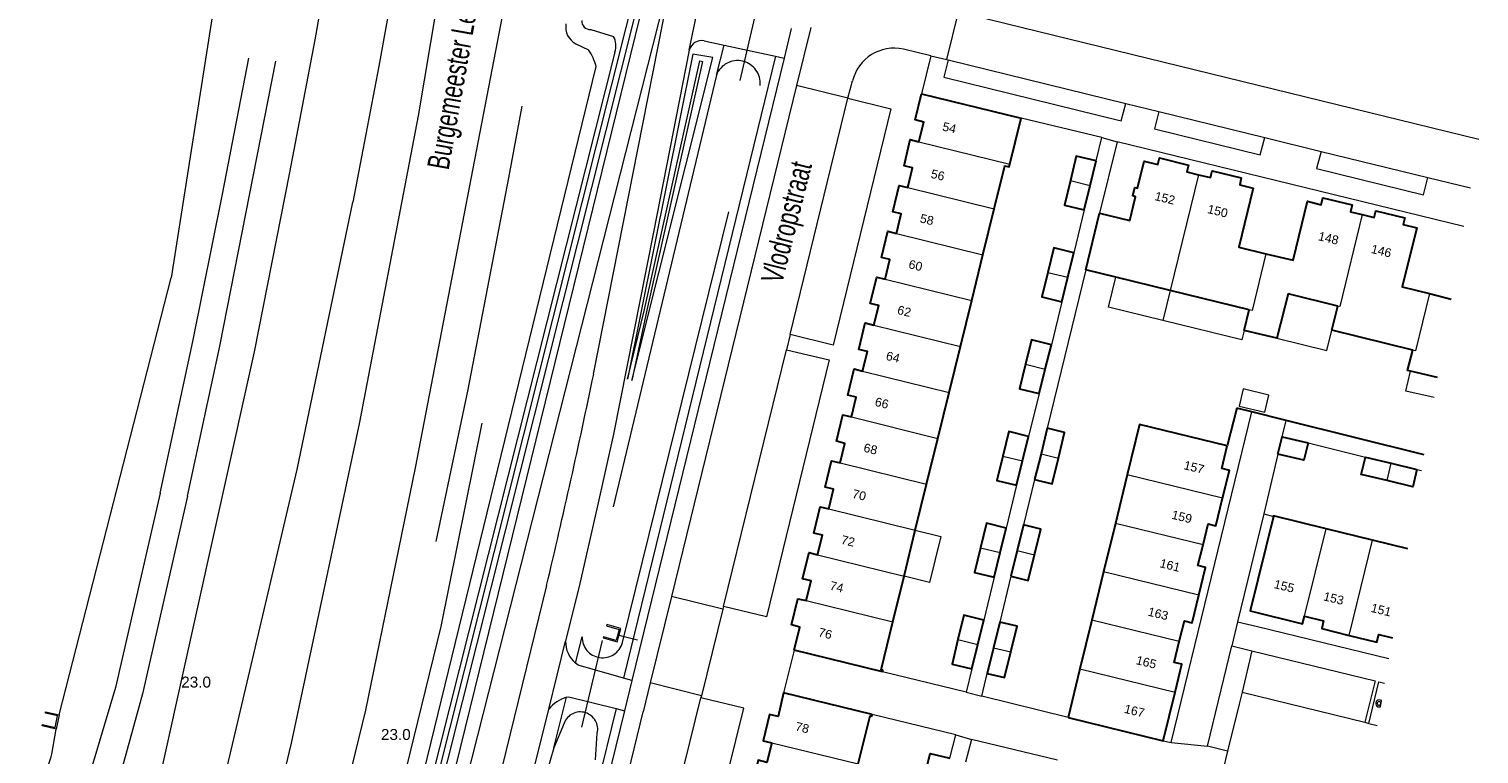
# Model space of a CAD drawing. Header units: metres. Extents: x 120324 to 133000, y 395500 to 402438.
# Tile 29 of 95: x 126036 to 126201, y 398092 to 398175. Entities that reach past the tile are written whole.
import ezdxf

# ---------------------------------------------------------------- set-up
doc = ezdxf.new("R2010")
doc.units = ezdxf.units.M
doc.linetypes.add('DGN2', pattern=[101.410184, 50.705092, -50.705092])
for name, color, linetype, lineweight, true_color in [('gg-afsc-erfafscheiding', 7, 'Continuous', 0, 0x00ff32), ('gg-afsc-hekwerk', 7, 'Continuous', 30, 0x00d228), ('gg-afsc-muur', 7, 'Continuous', 13, 0xffc800), ('gg-bbg-tussenscheiding', 7, 'Continuous', 0, 0x967800), ('gg-knt-BGT kruinlijn', 7, 'Continuous', 0, 0x787878), ('gg-kntw-bovenkant insteek waterloop', 7, 'Continuous', 0, 0xa0a0ff), ('gg-kntw-greppel-droge sloot', 7, 'DGN2', 0, 0x00c8ff), ('gg-kwrk-duiker nz buis', 7, 'DGN2', 0, 0x969696), ('gg-kwrk-kunstwerk', 7, 'Continuous', 0, 0xd2d2d2), ('gg-kwrk-uitstroombak niveau min 01', 7, 'Continuous', 0, 0x477c96), ('gt-grn-groengrens', 7, 'Continuous', 0, 0x96c800), ('gt-grn-weggrens', 7, 'Continuous', 0, 0x787878)]:
    doc.layers.add(name, color=color, linetype=linetype, lineweight=lineweight, true_color=true_color)
for name, color, linetype, lineweight in [('gg-anno-huisnummerreeks BGT', 7, 'Continuous', 13), ('gg-anno-openbare ruimte label', 7, 'Continuous', 13), ('gg-bbg-bijgebouw', 1, 'Continuous', 30), ('gg-bbg-gedigitaliseerde bijgebouw', 1, 'Continuous', 0), ('gg-bbg-hoofdgebouw', 1, 'Continuous', 30), ('gg-bbg-luifel en loopbrug', 1, 'DGN2', 0), ('gg-knt-bovenkant onderkant talud', 7, 'Continuous', 0), ('gg-knt-verharding', 7, 'Continuous', 0), ('gg-knt-verharding nz', 7, 'DGN2', 0), ('gt-anno-nummer hm paal', 7, 'Continuous', 0), ('gt-symb-boom', 3, 'Continuous', 0)]:
    doc.layers.add(name, color=color, linetype=linetype, lineweight=lineweight)
doc.styles.add('StyleArial', font='arial.ttf')

msp = doc.modelspace()

# ---------------------------------------------------------------- linework, layer by layer
at = {"layer": 'gg-afsc-erfafscheiding'}
for p, q in [((126156.54, 398147.3), (126152.16, 398129.22)), ((126181.93, 398127.52), (126188.48, 398125.91)), ((126194.36, 398124.48), (126194.87, 398124.36)), ((126150.71, 398123.35), (126149.44, 398118.16)), ((126148, 398112.29), (126146.73, 398107.06)), ((126144.7, 398098.59), (126145.3, 398101.2)), ((126154.53, 398096.17), (126144.7, 398098.59)), ((126143.51, 398093.65), (126142.83, 398091.07)), ((126153.34, 398091.28), (126143.51, 398093.65))]:
    msp.add_line(p, q, dxfattribs=at)
at = {"layer": 'gg-afsc-hekwerk'}
for p, q in [((126173.8, 398131.5), (126172.7, 398127.2)), ((126175.5, 398131.08), (126173.8, 398131.5)), ((126179.42, 398130.1), (126175.5, 398131.08)), ((126195.18, 398126.18), (126179.42, 398130.1))]:
    msp.add_line(p, q, dxfattribs=at)
at = {"layer": 'gg-afsc-muur'}
for p, q in [((126158.39, 398162.41), (126149.16, 398164.65)), ((126157.74, 398159.74), (126158.39, 398162.41)), ((126156.37, 398154.14), (126155.17, 398149.24)), ((126153.8, 398143.66), (126152.62, 398138.75)), ((126151.23, 398133.18), (126150.03, 398128.26)), ((126148.66, 398122.7), (126147.47, 398117.78)), ((126146.11, 398112.2), (126144.91, 398107.29)), ((126142.88, 398099.05), (126133.35, 398101.36)), ((126143.54, 398101.71), (126142.88, 398099.05)), ((126141.7, 398094.17), (126132.18, 398096.49)), ((126141.05, 398091.5), (126141.7, 398094.17))]:
    msp.add_line(p, q, dxfattribs=at)
at = {"layer": 'gg-bbg-bijgebouw'}
for p, q in [((126157.06, 398156.94), (126157.74, 398159.74)), ((126156.37, 398154.14), (126157.06, 398156.94)), ((126154.49, 398146.45), (126155.17, 398149.24)), ((126153.8, 398143.66), (126154.49, 398146.45)), ((126151.92, 398135.96), (126152.62, 398138.75)), ((126151.23, 398133.18), (126151.92, 398135.96)), ((126152.16, 398129.22), (126151.44, 398126.28)), ((126149.34, 398125.48), (126150.03, 398128.26)), ((126178.49, 398126.26), (126178.97, 398128.24)), ((126178.97, 398128.24), (126181.93, 398127.52)), ((126148.66, 398122.7), (126149.34, 398125.48)), ((126151.44, 398126.28), (126150.71, 398123.35)), ((126188.48, 398125.91), (126191.42, 398125.2)), ((126191.42, 398125.2), (126194.36, 398124.48)), ((126146.79, 398114.99), (126147.47, 398117.78)), ((126149.44, 398118.16), (126148.72, 398115.23)), ((126148.72, 398115.23), (126148, 398112.29)), ((126146.11, 398112.2), (126146.79, 398114.99)), ((126144.23, 398104.5), (126144.91, 398107.29)), ((126146.73, 398107.06), (126146.01, 398104.13)), ((126143.54, 398101.71), (126144.23, 398104.5)), ((126146.01, 398104.13), (126145.3, 398101.2))]:
    msp.add_line(p, q, dxfattribs=at)
at = {"layer": 'gg-bbg-bijgebouw', "flags": 128}
for points in [[(126157.74, 398159.74), (126155.47, 398160.3), (126154.79, 398157.5)], [(126154.79, 398157.5), (126154.12, 398154.7), (126156.37, 398154.14)], [(126155.17, 398149.24), (126152.9, 398149.8), (126152.22, 398147.01)], [(126152.22, 398147.01), (126151.54, 398144.22), (126153.8, 398143.66)], [(126152.62, 398138.75), (126150.35, 398139.32), (126149.66, 398136.52)], [(126149.66, 398136.52), (126148.98, 398133.72), (126151.23, 398133.18)], [(126150.03, 398128.26), (126147.76, 398128.82), (126147.08, 398126.02)], [(126153.42, 398125.79), (126154.14, 398128.73), (126152.16, 398129.22)], [(126181.93, 398127.52), (126181.45, 398125.54), (126178.49, 398126.26)], [(126147.08, 398126.02), (126146.4, 398123.22), (126148.66, 398122.7)], [(126150.71, 398123.35), (126152.7, 398122.86), (126153.42, 398125.79)], [(126190.94, 398123.22), (126188, 398123.93), (126188.48, 398125.91)], [(126194.36, 398124.48), (126193.88, 398122.5), (126190.94, 398123.22)], [(126147.47, 398117.78), (126145.2, 398118.34), (126144.52, 398115.54)], [(126150.7, 398114.74), (126151.42, 398117.67), (126149.44, 398118.16)], [(126144.52, 398115.54), (126143.84, 398112.74), (126146.11, 398112.2)], [(126148, 398112.29), (126149.98, 398111.8), (126150.7, 398114.74)], [(126144.91, 398107.29), (126142.64, 398107.85), (126141.96, 398105.05)], [(126147.99, 398103.65), (126148.71, 398106.58), (126146.73, 398107.06)], [(126141.96, 398105.05), (126141.28, 398102.25), (126143.54, 398101.71)], [(126145.3, 398101.2), (126147.28, 398100.72), (126147.99, 398103.65)], [(126138.1, 398089.27), (126138.8, 398092.05), (126141.05, 398091.5)]]:
    msp.add_lwpolyline(points, dxfattribs=at)
at = {"layer": 'gg-bbg-gedigitaliseerde bijgebouw', "flags": 128}
msp.add_lwpolyline([(126174.06, 398131.74), (126176.98, 398131.06), (126177.44, 398133), (126174.52, 398133.69), (126174.06, 398131.74)], dxfattribs=at)
at = {"layer": 'gg-bbg-hoofdgebouw'}
for p, q in [((126137.81, 398167.43), (126149.16, 398164.65)), ((126147.87, 398159.37), (126149.16, 398164.65)), ((126144.81, 398149.01), (126146.1, 398154.27)), ((126156.54, 398147.3), (126158.13, 398153.79)), ((126143.53, 398143.79), (126144.81, 398149.01)), ((126159.99, 398146.45), (126156.54, 398147.3)), ((126166.19, 398144.93), (126159.99, 398146.45)), ((126142.24, 398138.55), (126143.53, 398143.79)), ((126175.2, 398142.72), (126166.19, 398144.93)), ((126174.62, 398140.38), (126175.2, 398142.72)), ((126184.65, 398140.42), (126185.33, 398143.16)), ((126178.38, 398139.5), (126174.62, 398140.38)), ((126193.87, 398138.14), (126184.65, 398140.42)), ((126140.95, 398133.3), (126142.24, 398138.55)), ((126196.71, 398134.99), (126193.63, 398135.73)), ((126139.67, 398128.05), (126140.95, 398133.3)), ((126138.38, 398122.8), (126139.67, 398128.05)), ((126161.29, 398123.88), (126159.94, 398118.33)), ((126137.09, 398117.54), (126138.38, 398122.8)), ((126135.8, 398112.31), (126137.09, 398117.54)), ((126159.94, 398118.33), (126158.59, 398112.8)), ((126189.29, 398116.42), (126183.98, 398117.72)), ((126193.32, 398115.43), (126189.29, 398116.42)), ((126134.52, 398107.08), (126135.8, 398112.31)), ((126158.59, 398112.8), (126157.24, 398107.27)), ((126157.24, 398107.27), (126155.88, 398101.72)), ((126133.35, 398101.36), (126123.26, 398103.84)), ((126155.88, 398101.72), (126154.53, 398096.17)), ((126132.18, 398096.49), (126122.06, 398098.96)), ((126165.4, 398093.5), (126166.75, 398099.06)), ((126154.53, 398096.17), (126165.4, 398093.5))]:
    msp.add_line(p, q, dxfattribs=at)
at = {"layer": 'gg-bbg-hoofdgebouw', "flags": 128}
for points in [[(126137.5, 398161.93), (126138.05, 398164.19), (126137.08, 398164.43), (126137.81, 398167.43)], [(126136.23, 398156.7), (126136.77, 398158.96), (126135.8, 398159.19), (126136.52, 398162.19), (126137.5, 398161.93)], [(126158.13, 398153.79), (126161.58, 398152.95), (126162.24, 398155.66), (126161.91, 398155.74), (126162.14, 398156.7), (126162.47, 398156.62), (126163.22, 398159.7), (126164.76, 398159.32), (126164.95, 398160.1), (126168.28, 398159.28), (126168.09, 398158.5), (126169.43, 398158.17)], [(126146.1, 398154.27), (126147.3, 398159.18), (126147.8, 398159.06), (126147.87, 398159.37)], [(126169.43, 398158.17), (126170.78, 398157.84), (126170.97, 398158.62), (126174.3, 398157.8), (126174.12, 398157.03), (126175.66, 398156.65), (126174.02, 398149.91), (126177.12, 398149.15)], [(126134.95, 398151.44), (126135.48, 398153.71), (126134.52, 398153.93), (126135.23, 398156.95), (126136.23, 398156.7)], [(126177.12, 398149.15), (126180.23, 398148.39), (126181.88, 398155.13), (126183.42, 398154.74), (126183.61, 398155.52), (126186.96, 398154.72), (126186.77, 398153.94), (126188.11, 398153.61)], [(126188.11, 398153.61), (126189.46, 398153.28), (126189.65, 398154.06), (126192.98, 398153.24), (126192.8, 398152.47), (126194.34, 398152.09), (126192.68, 398145.35), (126195.78, 398144.59)], [(126133.65, 398146.23), (126134.2, 398148.47), (126133.23, 398148.71), (126133.97, 398151.71), (126134.95, 398151.44)], [(126132.36, 398140.98), (126132.92, 398143.23), (126131.94, 398143.47), (126132.68, 398146.47), (126133.65, 398146.23)], [(126185.33, 398143.16), (126179.64, 398144.57), (126178.38, 398139.5)], [(126195.78, 398144.59), (126198.28, 398143.97)], [(126131.07, 398135.74), (126131.62, 398137.98), (126130.64, 398138.22), (126131.38, 398141.23), (126132.36, 398140.98)], [(126193.63, 398135.73), (126193.29, 398135.82), (126193.87, 398138.14)], [(126129.79, 398130.49), (126130.34, 398132.74), (126129.37, 398132.98), (126130.11, 398135.98), (126131.07, 398135.74)], [(126128.51, 398125.24), (126129.06, 398127.48), (126128.09, 398127.72), (126128.82, 398130.73), (126129.79, 398130.49)], [(126172.7, 398127.2), (126162.7, 398129.64), (126161.29, 398123.88)], [(126172.17, 398121.22), (126172.94, 398124.37), (126172.07, 398124.59), (126172.7, 398127.2)], [(126127.21, 398119.98), (126127.77, 398122.23), (126126.8, 398122.47), (126127.54, 398125.47), (126128.51, 398125.24)], [(126125.93, 398114.74), (126126.48, 398117), (126125.51, 398117.23), (126126.24, 398120.22), (126127.21, 398119.98)], [(126169.94, 398115.89), (126170.52, 398118.28), (126171.39, 398118.07), (126172.17, 398121.22)], [(126177.97, 398119.12), (126175.33, 398108.33), (126181.31, 398106.85), (126181.53, 398107.72)], [(126183.98, 398117.72), (126177.99, 398119.18), (126177.97, 398119.12)], [(126169.45, 398110.14), (126170.22, 398113.29), (126169.35, 398113.51), (126169.94, 398115.89)], [(126124.65, 398109.52), (126125.2, 398111.76), (126124.23, 398112), (126124.97, 398114.99), (126125.93, 398114.74)], [(126123.26, 398103.84), (126123.92, 398106.49), (126122.94, 398106.73), (126123.68, 398109.73), (126124.65, 398109.52)], [(126167.23, 398104.83), (126167.81, 398107.21), (126168.68, 398106.99), (126169.45, 398110.14)], [(126133.35, 398101.36), (126133.4, 398101.57), (126133.18, 398101.62), (126134.52, 398107.08)], [(126181.53, 398107.72), (126183.69, 398107.19), (126183.48, 398106.32), (126186.63, 398105.54)], [(126186.63, 398105.54), (126189.78, 398104.77), (126190, 398105.65), (126191.55, 398105.27)], [(126166.75, 398099.06), (126167.52, 398102.23), (126166.64, 398102.44), (126167.23, 398104.83)], [(126122.06, 398098.96), (126121.42, 398096.27), (126120.44, 398096.5), (126119.71, 398093.5), (126120.7, 398093.27)], [(126130.58, 398090.85), (126131.93, 398096.34), (126132.13, 398096.29), (126132.18, 398096.49)], [(126120.7, 398093.27), (126120.15, 398091.02), (126119.16, 398091.27), (126118.44, 398088.27), (126119.42, 398088.03)]]:
    msp.add_lwpolyline(points, dxfattribs=at)
at = {"layer": 'gg-bbg-luifel en loopbrug'}
msp.add_line((126166.19, 398144.93), (126165.35, 398141.53), dxfattribs=at)
at = {"layer": 'gg-bbg-luifel en loopbrug', "flags": 128}
for points in [[(126165.35, 398141.53), (126159.15, 398143.05), (126159.99, 398146.45)], [(126174.62, 398140.38), (126174.36, 398139.32), (126165.35, 398141.53)], [(126178.38, 398139.5), (126184.08, 398138.09), (126184.65, 398140.42)], [(126196.32, 398132.72), (126193.1, 398133.45), (126193.63, 398135.73)], [(126137.09, 398117.54), (126140, 398116.83), (126138.72, 398111.59), (126135.8, 398112.31)]]:
    msp.add_lwpolyline(points, dxfattribs=at)
at = {"layer": 'gg-bbg-tussenscheiding'}
for p, q in [((126137.5, 398161.93), (126147.87, 398159.37)), ((126136.23, 398156.7), (126146.1, 398154.27)), ((126154.79, 398157.5), (126157.06, 398156.94)), ((126169.43, 398158.17), (126166.19, 398144.93)), ((126134.95, 398151.44), (126144.81, 398149.01)), ((126152.22, 398147.01), (126154.49, 398146.45)), ((126133.65, 398146.23), (126143.53, 398143.79)), ((126132.36, 398140.98), (126142.24, 398138.55)), ((126131.07, 398135.74), (126140.95, 398133.3)), ((126149.66, 398136.52), (126151.92, 398135.96)), ((126129.79, 398130.49), (126139.67, 398128.05)), ((126128.51, 398125.24), (126138.38, 398122.8)), ((126147.08, 398126.02), (126149.34, 398125.48)), ((126151.44, 398126.28), (126153.42, 398125.79)), ((126190.94, 398123.22), (126191.42, 398125.2)), ((126172.17, 398121.22), (126161.29, 398123.88)), ((126127.21, 398119.98), (126137.09, 398117.54)), ((126169.94, 398115.89), (126159.94, 398118.33)), ((126181.53, 398107.72), (126183.98, 398117.72)), ((126144.52, 398115.54), (126146.79, 398114.99)), ((126148.72, 398115.23), (126150.7, 398114.74)), ((126186.63, 398105.54), (126189.29, 398116.42)), ((126125.93, 398114.74), (126135.8, 398112.31)), ((126169.45, 398110.14), (126158.59, 398112.8)), ((126124.65, 398109.52), (126134.52, 398107.08)), ((126167.23, 398104.83), (126157.24, 398107.27)), ((126141.96, 398105.05), (126144.23, 398104.5)), ((126146.01, 398104.13), (126147.99, 398103.65)), ((126155.88, 398101.72), (126166.75, 398099.06)), ((126120.7, 398093.27), (126130.58, 398090.85))]:
    msp.add_line(p, q, dxfattribs=at)
at = {"layer": 'gg-bbg-tussenscheiding', "flags": 128}
for points in [[(126188.11, 398153.61), (126185.54, 398143.11), (126185.33, 398143.16)], [(126177.12, 398149.15), (126175.53, 398142.64), (126175.2, 398142.72)], [(126195.78, 398144.59), (126194.18, 398138.06), (126193.87, 398138.14)]]:
    msp.add_lwpolyline(points, dxfattribs=at)
at = {"layer": 'gg-knt-BGT kruinlijn'}
for p, q in [((126082, 398079.78), (126107.24, 398182.62)), ((126100.05, 398174.78), (126102.63, 398173.98)), ((126102.78, 398172.16), (126079.2, 398078.56))]:
    msp.add_line(p, q, dxfattribs=at)
at = {"layer": 'gg-knt-BGT kruinlijn', "flags": 128}
msp.add_lwpolyline([(126104.23, 398134.8), (126106.17, 398142.78), (126112.5, 398171.2), (126112.79, 398171.1), (126106.43, 398142.7), (126104.74, 398134.65), (126113.97, 398171.58), (126111.68, 398171.96), (126104.23, 398134.8)], dxfattribs=at)
at = {"layer": 'gg-knt-BGT kruinlijn'}
for centre, radius, start, end in [((126099.94, 398175.7), 0.926, 173.8023, 276.5896), ((126100.66, 398172.91), 2.25, 340.566, 28.429)]:
    msp.add_arc(centre, radius, start, end, dxfattribs=at)
at = {"layer": 'gg-knt-bovenkant onderkant talud'}
for p, q in [((126098.34, 398173.14), (126099.8, 398172.44)), ((126078.25, 398078.8), (126100.66, 398170.54))]:
    msp.add_line(p, q, dxfattribs=at)
at = {"layer": 'gg-knt-bovenkant onderkant talud', "flags": 128}
msp.add_lwpolyline([(126109.65, 398186.53), (126108.39, 398177.97), (126084.59, 398084.19), (126083.59, 398078.23), (126084.62, 398077.08), (126083.93, 398074.23), (126082.26, 398074.1), (126084.28, 398072.12), (126085.21, 398071.83)], dxfattribs=at)
at = {"layer": 'gg-knt-bovenkant onderkant talud'}
for centre, radius, start, end in [((126099.31, 398175.03), 2.13, 170.2021, 242.8061), ((126094.6, 398168.96), 6.26, 14.6748, 33.8584)]:
    msp.add_arc(centre, radius, start, end, dxfattribs=at)
at = {"layer": 'gg-knt-verharding'}
for p, q in [((126100.37, 398135.38), (126109.05, 398179.43)), ((126140.7, 398171.34), (126142.02, 398176.73)), ((126201.44, 398162.18), (126142.02, 398176.73)), ((126122.93, 398174.86), (126122.11, 398171.49)), ((126125.16, 398174.99), (126123.54, 398168.38)), ((126112.99, 398173.47), (126115.26, 398172.97)), ((126122.11, 398171.49), (126104.74, 398100.37)), ((126115.26, 398172.97), (126121.13, 398171.7)), ((126121.13, 398171.7), (126122.11, 398171.49)), ((126138.87, 398171.77), (126135.73, 398172.53)), ((126138.87, 398171.77), (126140.7, 398171.34)), ((126140.7, 398171.34), (126140.85, 398171.28)), ((126123.54, 398168.38), (126109.24, 398109.97)), ((126129.4, 398166.92), (126123.54, 398168.38)), ((126129.4, 398166.92), (126129.92, 398168.89)), ((126161.11, 398166.31), (126164.9, 398165.38)), ((126160.14, 398161.94), (126158.13, 398153.79)), ((126199.71, 398152.25), (126160.14, 398161.94)), ((126177, 398162.43), (126183.41, 398160.83)), ((126195.6, 398157.87), (126200.48, 398156.68)), ((126122.8, 398139.9), (126122.37, 398138.18)), ((126166.3, 398093.29), (126175.5, 398131.08)), ((126178.49, 398126.26), (126176.87, 398119.42)), ((126176.87, 398119.42), (126173.89, 398107.1)), ((126176.87, 398119.42), (126177.97, 398119.12)), ((126109.24, 398109.97), (126106.83, 398100.1)), ((126115.1, 398108.54), (126109.24, 398109.97)), ((126115.18, 398108.83), (126115.1, 398108.54)), ((126115.1, 398108.54), (126112.67, 398098.63)), ((126173.89, 398107.1), (126176.16, 398106.55)), ((126170.44, 398092.88), (126173.24, 398104.34)), ((126173.24, 398104.34), (126175.51, 398103.76)), ((126175.51, 398103.76), (126174.39, 398099.04)), ((126104.74, 398100.37), (126103.78, 398100.65)), ((126104.74, 398100.37), (126103.9, 398096.93)), ((126106.83, 398100.1), (126106.03, 398096.82)), ((126112.67, 398098.63), (126106.83, 398100.1)), ((126102.93, 398097.18), (126103.9, 398096.93)), ((126112.67, 398098.63), (126112.61, 398098.39)), ((126091.91, 398039.18), (126106.03, 398096.82)), ((126188.4, 398095.61), (126188.86, 398095.48)), ((126188.86, 398095.48), (126189.81, 398095.26)), ((126165.4, 398093.5), (126166.3, 398093.29)), ((126172.74, 398092.3), (126170.44, 398092.88)), ((126172.74, 398092.3), (126171.31, 398086.4))]:
    msp.add_line(p, q, dxfattribs=at)
at = {"layer": 'gg-knt-verharding', "flags": 128}
for points in [[(126061.64, 398137.94), (126065.67, 398158.41), (126068.59, 398173.58), (126071.36, 398189.42), (126074.07, 398205.75), (126076.8, 398222.94), (126085.02, 398277.08)], [(126092.17, 398274.34), (126091.78, 398271.75), (126092, 398271.7), (126083.99, 398219.2), (126081.41, 398202.81), (126078.76, 398186.8), (126075.85, 398170.56), (126072.89, 398155.05)], [(126063.34, 398082.55), (126065.87, 398093.23), (126073.68, 398129.88), (126080.39, 398164.88), (126083.87, 398185.76)], [(126091.75, 398185.81), (126080, 398124.69), (126074.32, 398097), (126070.38, 398080.78)], [(126111.28, 398172.42), (126107.21, 398151.6), (126102.64, 398128.51), (126100.75, 398119.98), (126098.78, 398111.47), (126097.17, 398104.86)], [(126140.85, 398171.28), (126140.34, 398169.33), (126160.59, 398164.31), (126161.11, 398166.31)], [(126129.4, 398166.92), (126134.29, 398165.7), (126127.71, 398138.7), (126122.8, 398139.9)], [(126164.9, 398165.38), (126164.4, 398163.42), (126176.47, 398160.43), (126177, 398162.43)], [(126183.41, 398160.83), (126182.9, 398158.9), (126195.11, 398155.89), (126195.6, 398157.87)], [(126057.06, 398084.14), (126066.51, 398124.48), (126072.89, 398155.05)], [(126050.07, 398085.9), (126050.58, 398088), (126061.64, 398137.94)], [(126122.37, 398138.18), (126127.26, 398137.03), (126120.11, 398107.64), (126115.18, 398108.83)], [(126094.99, 398111.23), (126090.39, 398092.43), (126087.04, 398078.91), (126085.92, 398074.97)], [(126176.16, 398106.55), (126191.14, 398102.9)], [(126175.51, 398103.76), (126189.57, 398100.34), (126188.4, 398095.61)], [(126103.78, 398100.65), (126098.62, 398102.14), (126098.3, 398102.38)], [(126174.39, 398099.04), (126174.07, 398097.66), (126172.74, 398092.3)], [(126188.86, 398095.48), (126190.02, 398100.23), (126190.64, 398100.07)], [(126089.27, 398068.99), (126089.11, 398071.15), (126089.26, 398072.97), (126095.24, 398097.11)], [(126097.29, 398098.47), (126097.55, 398098.53), (126102.93, 398097.18)], [(126105.4, 398069), (126110.26, 398067.82), (126117.52, 398097.23), (126112.61, 398098.39)], [(126103.9, 398096.93), (126087.31, 398029.22), (126089.34, 398028.71)]]:
    msp.add_lwpolyline(points, dxfattribs=at)
at = {"layer": 'gg-knt-verharding'}
for centre, radius, start, end in [((126112.71, 398172), 1.49, 79.1614, 163.9115), ((126134.7, 398167.72), 4.92, 77.8855, 166.2705), ((125260.77, 398309.65), 857.5, 346.62084, 348.27433), ((126100.27, 398104.77), 3.1, 178.3746, 230.4191), ((126098.3, 398094.71), 3.89, 105.1049, 141.8867)]:
    msp.add_arc(centre, radius, start, end, dxfattribs=at)
at = {"layer": 'gg-knt-verharding nz'}
for p, q in [((126140.85, 398171.28), (126161.11, 398166.31)), ((126122.8, 398139.9), (126129.4, 398166.92)), ((126164.9, 398165.38), (126177, 398162.43)), ((126183.41, 398160.83), (126195.6, 398157.87)), ((126115.18, 398108.83), (126122.37, 398138.18)), ((126174.39, 398099.04), (126188.4, 398095.61)), ((126105.4, 398069), (126112.61, 398098.39))]:
    msp.add_line(p, q, dxfattribs=at)
at = {"layer": 'gg-kntw-bovenkant insteek waterloop'}
for p, q in [((126039.36, 398096.46), (126052.15, 398146.4)), ((126039.36, 398096.46), (126039.01, 398094.83)), ((126038.53, 398091.98), (126039.01, 398094.83))]:
    msp.add_line(p, q, dxfattribs=at)
at = {"layer": 'gg-kntw-bovenkant insteek waterloop', "flags": 128}
msp.add_lwpolyline([(126085.98, 398362.65), (126077.63, 398305.87), (126069.08, 398253.38), (126059.6, 398193.97), (126052.15, 398146.4)], dxfattribs=at)
at = {"layer": 'gg-kntw-bovenkant insteek waterloop'}
msp.add_arc((126027.89, 398094.69), 10.98, 316.9519, 345.7047, dxfattribs=at)
at = {"layer": 'gg-kntw-greppel-droge sloot'}
for p, q in [((126114.39, 398169.55), (126099.07, 398105.39)), ((126103.65, 398104.71), (126119.37, 398168.36)), ((126096.99, 398095.52), (126095.81, 398092.68)), ((126100.57, 398091.33), (126100.79, 398094.35))]:
    msp.add_line(p, q, dxfattribs=at)
at = {"layer": 'gg-kntw-greppel-droge sloot', "flags": 128}
for points in [[(126050.88, 398121.79), (126054.6, 398139.12), (126058, 398155.95), (126061.24, 398172.76), (126064.26, 398189.41), (126067.17, 398206.35), (126069.84, 398223.15), (126081.69, 398300.68)], [(126054, 398121.46), (126057.69, 398138.59), (126064.25, 398172.05), (126067.13, 398188.41), (126070.1, 398205.91), (126072.71, 398222.57), (126081.19, 398278.58)], [(126076.52, 398080.33), (126082.98, 398106.55), (126093.13, 398157.22), (126095.4, 398171.62), (126093.26, 398171.91), (126090.64, 398157.83), (126085.99, 398133.62), (126080.5, 398107.38), (126074.65, 398080.48)], [(126050.88, 398121.79), (126045.77, 398099.57), (126041.47, 398085.03), (126031.63, 398055.9), (126015.02, 398000), (126004.9, 397966.13), (126000, 397950.62)], [(126054, 398121.46), (126048.86, 398098.86), (126045.6, 398087.03)], [(126095.81, 398092.68), (126092.67, 398081.63), (126091.65, 398076.03), (126091.22, 398074.28)]]:
    msp.add_lwpolyline(points, dxfattribs=at)
at = {"layer": 'gg-kntw-greppel-droge sloot'}
for centre, radius, start, end in [((126116.8, 398168.63), 2.58, 76.575, 158.9641), ((126116.8, 398168.63), 2.58, 354.204, 76.5661), ((126101.39, 398105.31), 2.33, 178.1731, 261.5895), ((126101.4, 398105.31), 2.33, 261.5507, 344.9575), ((126098.85, 398094.8), 1.99, 346.9741, 158.7696)]:
    msp.add_arc(centre, radius, start, end, dxfattribs=at)
at = {"layer": 'gg-kwrk-duiker nz buis'}
for p, q in [((126119.38, 398178.9), (126117.07, 398168.92)), ((126105.36, 398105), (126103.08, 398105.55)), ((126101.33, 398104.97), (126098.99, 398095.04))]:
    msp.add_line(p, q, dxfattribs=at)
at = {"layer": 'gg-kwrk-kunstwerk'}
msp.add_line((126104.05, 398175), (126079.78, 398078.41), dxfattribs=at)
at = {"layer": 'gg-kwrk-kunstwerk', "flags": 128}
msp.add_lwpolyline([(126080.46, 398078.24), (126106.73, 398182.95), (126106.1, 398183.16), (126104.05, 398175)], dxfattribs=at)
at = {"layer": 'gg-kwrk-uitstroombak niveau min 01', "flags": 128}
for points in [[(126103.05, 398104.79), (126103.49, 398106.33), (126101.89, 398106.78), (126101.85, 398106.63), (126103.3, 398106.22), (126102.95, 398104.97), (126101.5, 398105.38), (126101.46, 398105.24), (126103.05, 398104.79)], [(126039.01, 398094.83), (126037.43, 398095.22), (126037.47, 398095.37), (126038.9, 398095.02), (126039.18, 398096.34), (126037.78, 398096.66), (126037.81, 398096.81), (126039.36, 398096.46)]]:
    msp.add_lwpolyline(points, dxfattribs=at)
at = {"layer": 'gt-grn-groengrens'}
for p, q in [((126121.13, 398171.7), (126103.78, 398100.65)), ((126114.39, 398169.55), (126115.26, 398172.97)), ((126098.3, 398102.38), (126099.07, 398105.39)), ((126102.93, 398097.18), (126086.4, 398029.71)), ((126095.81, 398092.68), (126097.29, 398098.47))]:
    msp.add_line(p, q, dxfattribs=at)
at = {"layer": 'gt-grn-weggrens'}
for p, q in [((126111.28, 398172.42), (126112.57, 398178.57)), ((126138.87, 398171.77), (126137.81, 398167.43)), ((126158.39, 398162.41), (126160.14, 398161.94)), ((126178.97, 398128.24), (126179.42, 398130.1)), ((126173.89, 398107.1), (126173.24, 398104.34)), ((126095.24, 398097.11), (126097.17, 398104.86)), ((126123.26, 398103.84), (126122.06, 398098.96)), ((126142.88, 398099.05), (126144.7, 398098.59)), ((126141.7, 398094.17), (126143.51, 398093.65)), ((126166.3, 398093.29), (126170.44, 398092.88))]:
    msp.add_line(p, q, dxfattribs=at)
at = {"layer": 'gt-symb-boom', "flags": 128}
for points in [[(126190.18, 398097.39), (126190.3, 398098.08, 1.70497), (126190.18, 398097.39)], [(126190.23, 398097.69), (126190.25, 398097.78, 9.107669), (126190.23, 398097.69)]]:
    msp.add_lwpolyline(points, format="xyb", dxfattribs=at)

# ---------------------------------------------------------------- texts
at = {"layer": 'gg-anno-huisnummerreeks BGT', "char_height": 1, "attachment_point": 8, "line_spacing_factor": 0.8, "style": 'StyleArial'}
for s, insert, rotation in [('{\\C256;54}', (126140.86, 398163.04), 346.4), ('{\\C256;56}', (126139.54, 398157.64), 346.5), ('{\\C256;152}', (126165.47, 398155), 346.2), ('{\\C256;58}', (126138.3, 398152.55), 346.7), ('{\\C256;150}', (126171.49, 398153.52), 346.2), ('{\\C256;148}', (126184.14, 398150.42), 346.5), ('{\\C256;146}', (126190.17, 398148.96), 346.3), ('{\\C256;60}', (126137, 398147.31), 346.2), ('{\\C256;62}', (126135.71, 398142.08), 346.2), ('{\\C256;64}', (126134.42, 398136.84), 346.2), ('{\\C256;66}', (126133.15, 398131.59), 346.1), ('{\\C256;68}', (126131.86, 398126.34), 346.2), ('{\\C256;157}', (126168.79, 398124.25), 346.2), ('{\\C256;70}', (126130.57, 398121.08), 346.2), ('{\\C256;159}', (126167.4, 398118.59), 346.2), ('{\\C256;72}', (126129.29, 398115.84), 346.3), ('{\\C256;161}', (126166.05, 398113.05), 346.2), ('{\\C256;74}', (126128, 398110.6), 346.1), ('{\\C256;155}', (126179.08, 398110.67), 346.1), ('{\\C256;153}', (126184.73, 398109.27), 346.2), ('{\\C256;163}', (126164.69, 398107.52), 346.2), ('{\\C256;151}', (126190.15, 398107.95), 346.2), ('{\\C256;76}', (126126.69, 398105.26), 346.1), ('{\\C256;165}', (126163.34, 398101.98), 346.4), ('{\\C256;167}', (126161.99, 398096.42), 346.4), ('{\\C256;78}', (126124.07, 398094.5), 346.4)]:
    msp.add_mtext(s, dxfattribs=dict(at, insert=insert, rotation=rotation))
at = {"layer": 'gg-anno-openbare ruimte label', "char_height": 2.5, "attachment_point": 5, "line_spacing_factor": 0.8, "style": 'StyleArial'}
for s, insert, rotation in [('{\\W0.68;\\C256;Burgemeester Letschertweg}', (126085.55, 398173.4), 79.9), ('{\\W0.68;\\C256;Vlodropstraat}', (126122.74, 398152.66), 75.9)]:
    msp.add_mtext(s, dxfattribs=dict(at, insert=insert, rotation=rotation))
at = {"layer": 'gt-anno-nummer hm paal', "char_height": 1.25, "attachment_point": 7, "line_spacing_factor": 0.8, "style": 'StyleArial'}
for insert in [(126053.29, 398099.56), (126076.09, 398093.57)]:
    msp.add_mtext('{\\C256;23.0}', dxfattribs=dict(at, insert=insert))

doc.saveas('drawing.dxf')
